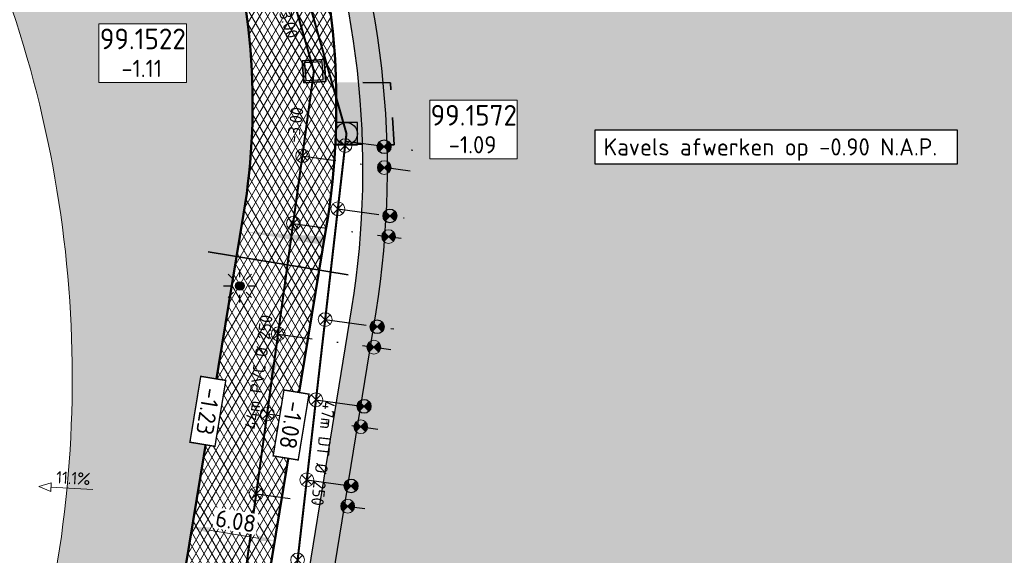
# Model space of a CAD drawing. Header units: metres. Extents: x 240159 to 241664, y 578380 to 583939.
# Tile 35 of 71: x 240513 to 240584, y 583604 to 583643. Entities that reach past the tile are written whole.
import ezdxf
from ezdxf.enums import TextEntityAlignment as Align

# ---------------------------------------------------------------- set-up
doc = ezdxf.new("R2010")
doc.units = ezdxf.units.M
doc.set_wipeout_variables(frame=1)
for name, pattern in [('RI-HWA_HUISAANSLUITING', [4.8, 3, -1.8]), ('RI-VWA_HUISAANSLUITING', [6.1, 2.5, -1.8, 0, -1.8]), ('XX-HIDDEN', [4, 2, -2])]:
    doc.linetypes.add(name, pattern=pattern)
for name, color, linetype, lineweight in [('N-AL-HOOGTELABEL-S', 7, 'Continuous', 13), ('N-GV-GR-BOLLEN-A', 92, 'Continuous', 9), ('N-WE-IE-MEUBILAIR_WEGMEUBILAIR_LICHTMAST_MET_PASTEGEL-S', 7, 'Continuous', 25), ('N-WE-KL-MANTELBUIS-G', 7, 'KL-MANTELBUIS-N', 35), ('N-WE-KL-TRACE_WENSTRACE-A', 7, 'Continuous', 25), ('N-WE-RI-BOB-T', 7, 'Continuous', 13), ('N-WE-RI-MATERIAAL_DIAMETER_LENGTE-T', 7, 'Continuous', 13), ('N-WE-RI-STROOMRICHTING-S', 7, 'Continuous', 13), ('N-WE-VH-KANTVERHARDING-GD', 4, 'Continuous', 50), ('N-WE-VH-MATERIAALGRENS-G', 7, 'XX-HIDDEN', 35), ('N-WE-VH-VERHARDING_ASFALT_DEKLAAG-A', 252, 'Continuous', 18), ('N-WE-VH-VERHARDING_HALFVERHARDING-A', 234, 'Continuous', 9), ('N-WE-VH-VERKANTING-S', 7, 'Continuous', 25), ('X-XX-AL-HELLING-CENTRUM-SD', 7, 'Continuous', 15), ('X-XX-AL-REFERENTIE-M', 7, 'Continuous', 18), ('X-XX-AL-VERWIJZING-T25', 7, 'Continuous', 25)]:
    doc.layers.add(name, color=color, linetype=linetype, lineweight=lineweight)
for name, color, linetype, lineweight, true_color in [('N-WE-RI-HWA_HUISAANSLUITING_PVC_125-G', 150, 'RI-HWA_HUISAANSLUITING', 25, 0x007fff), ('N-WE-RI-HWA_HULPSTUK-ONTSTOPPINGSSTUK-S', 150, 'Continuous', 25, 0x007fff), ('N-WE-RI-HWA_HULPSTUK_INLAAT-S', 150, 'Continuous', 13, 0x007fff), ('N-WE-RI-HWA_LEIDINGINFO-S', 150, 'Continuous', 13, 0x007fff), ('N-WE-RI-HWA_PUTNUMMER-S', 150, 'Continuous', 13, 0x007fff), ('N-WE-RI-HWA_RIOOLPUT-S', 150, 'Continuous', 13, 0x007fff), ('N-WE-RI-HWA_TRANSPORTLEIDING_BETON_500-G', 150, 'Continuous', 20, 0x007fff), ('N-WE-RI-VWA_HUISAANSLUITING_PVC_125-G', 20, 'RI-VWA_HUISAANSLUITING', 25, 0xff3f00), ('N-WE-RI-VWA_HULPSTUK_INLAAT-S', 20, 'Continuous', 13, 0xff3f00), ('N-WE-RI-VWA_HULPSTUK_ONTSTOPPINGSSTUK-S', 20, 'Continuous', 13, 0xff3f00), ('N-WE-RI-VWA_LEIDINGINFO-S', 20, 'Continuous', 13, 0xff3f00), ('N-WE-RI-VWA_PUTNUMMER-S', 20, 'Continuous', 13, 0xff3f00), ('N-WE-RI-VWA_RIOOLPUT-S', 20, 'Continuous', 13, 0xff3f00), ('N-WE-RI-VWA_TRANSPORTLEIDING_BETON_500-G', 20, 'Continuous', 20, 0xff3f00)]:
    doc.layers.add(name, color=color, linetype=linetype, lineweight=lineweight, true_color=true_color)
doc.layers.add('X-XX-AL-HULPLIJN-G', color=6, linetype='Continuous', lineweight=18, plot=False)
doc.styles.add('NLCS-ISO', font='NLCS-ISO.ttf')
doc.styles.add('NLCS-ISO-ANNOTATIEF-T25', font='NLCS-ISO.ttf', dxfattribs={"height": 2.5})
doc.styles.add('NLCS-ISO-M1000-T25', font='NLCS-ISO.ttf', dxfattribs={"height": 2.5})
doc.linetypes.add('KL-MANTELBUIS-N', pattern='A,0,-2,[80,NLCS.SHX,S=1,R=0,X=0,Y=0],-2', length=4)
doc.dimstyles.new('NLCS-ANNOTATIEF-T25-PIJL_L2_H1', dxfattribs={"dimtxt": 2.5, "dimasz": 2.5, "dimexe": 2, "dimexo": 2, "dimgap": 0.7, "dimtad": 1, "dimzin": 0, "dimdsep": 46, "dimtxsty": 'NLCS-ISO-ANNOTATIEF-T25', "dimcen": 0, "dimdle": 2, "dimclrd": 256, "dimclre": 256, "dimclrt": 256, "dimadec": 1, "dimazin": 0, "dimtfac": 1, "dimtdec": 3, "dimtofl": 0, "dimtmove": 0, "dimatfit": 3, "dimfxl": 2, "dimfxlon": 1, "dimtfillclr": 256, "dimtolj": 1, "dimtzin": 0, "dimlwd": -1, "dimlwe": -1, "dimarcsym": 0})
pattern_1 = [(45, (0, 0), (-0.5303300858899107, 0.5303300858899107), [0.5]), (135, (0, 0), (-0.5303300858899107, -0.5303300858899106), [0.5])]
pattern_2 = [(45, (0, 0), (-0.8749916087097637, 0.8749916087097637), [0.3, -0.937425]), (135, (0, 0), (-0.8749916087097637, -0.8749916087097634), [0.3, -0.937425])]

# ---------------------------------------------------------------- blocks, each defined once
blk = doc.blocks.new('SAL-HOOGTELABEL_AANLEG-SO')
blk.add_wipeout([(-4.842599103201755, 1.7988380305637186), (4.851150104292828, 1.7988380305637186), (4.851150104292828, -1.8868584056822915), (-4.842599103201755, -1.8868584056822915)])
at = {"const_width": 0.2}
blk.add_lwpolyline([(-4.842599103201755, 1.798838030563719), (4.851150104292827, 1.798838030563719), (4.851150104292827, -1.886858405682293), (-4.842599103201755, -1.886858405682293)], close=True, dxfattribs=at)
at = {"style": 'NLCS-ISO'}
blk.add_attdef('HOOGTE', text='', height=2, dxfattribs=at).set_placement((0, 0), align=Align.MIDDLE_CENTER)
blk = doc.blocks.new('*U34')
blk.add_solid([(5.039999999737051, 0.6000000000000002), (5.039999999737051, 1.421085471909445e-16), (-1.040000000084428, -7.342274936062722e-16)])
blk = doc.blocks.new('*U39')
at = {"lineweight": -3}
h = blk.add_hatch(color=256, dxfattribs=at)
h.dxf.hatch_style = 1
h.paths.add_polyline_path([(2.130677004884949, -1.859806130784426), (1.859806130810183, 2.130844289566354), (-2.130855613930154, 1.860140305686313), (-1.860140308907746, -2.130688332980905)])
h.paths.add_polyline_path([(-1.488146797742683, -1.704518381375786), (-1.704852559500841, 1.488135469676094), (1.487801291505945, 1.704841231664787), (1.704507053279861, -1.487812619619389)], flags=16)
at = {"lineweight": -3, "flags": 128}
for points in [[(-2.13102251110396, 1.860128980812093), (-1.860140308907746, -2.130688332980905), (2.13067700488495, -1.859806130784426), (1.859794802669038, 2.131011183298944)], [(2.13068833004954, -1.859973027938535), (-1.860140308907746, -2.130688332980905), (-2.130855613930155, 1.860140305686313), (1.859973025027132, 2.130855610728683)], [(-1.704852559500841, 1.488135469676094), (-1.488146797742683, -1.704518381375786), (1.704507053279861, -1.487812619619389), (1.487801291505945, 1.704841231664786)]]:
    blk.add_lwpolyline(points, close=True, dxfattribs=at)
blk = doc.blocks.new('N-SRI-PUT_HWA-SO')
h = blk.add_hatch(color=256)
h.dxf.hatch_style = 1
h.paths.add_polyline_path([(-1.999999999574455, 0, 1), (1.999999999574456, 0, 1)])
at = {"lineweight": -3, "flags": 128}
blk.add_lwpolyline([(-1.999999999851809, -2.00000000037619), (2.000000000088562, -2.000000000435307), (2.000000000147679, 1.99999999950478), (-2.00000000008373, 1.999999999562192)], close=True, dxfattribs=at)
at = {"lineweight": -3}
blk.add_circle((0, 0), 1.999999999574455, dxfattribs=at)
blk = doc.blocks.new('SRI-PUTNUMMER-SO')
blk.add_wipeout([(-18.26290233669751, 4.251051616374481), (-5.557298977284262, 4.251051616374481), (-5.557298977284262, -4.288829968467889), (-18.26290233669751, -4.288829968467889)])
blk.add_lwpolyline([(-18.26290233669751, 4.251051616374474), (-5.557298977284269, 4.251051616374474), (-5.557298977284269, -4.28882996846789), (-18.26290233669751, -4.28882996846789)], close=True)
at = {"ltscale": 0.1, "style": 'NLCS-ISO'}
blk.add_attdef('PUTNR', text='', height=3.5, dxfattribs=at).set_placement((-11.88078932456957, 2.058605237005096), align=Align.MIDDLE_CENTER)
blk.add_attdef('PUTHGT_001', (-15.75578932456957, -3.469912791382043), '', height=2.5, dxfattribs=at)
blk = doc.blocks.new('*U78')
at = {"color": 0}
blk.add_line((-0.1736497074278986, -1.247976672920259), (0.1736497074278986, 1.247976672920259), dxfattribs=at)
at = {"layer": 'N-WE-RI-STROOMRICHTING-S', "color": 0}
blk.add_solid([(-0.173649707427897, -1.247976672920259), (0.797638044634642, 1.161151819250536), (-0.4503386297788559, 1.334801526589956)], dxfattribs=at)
at = {"layer": 'N-WE-RI-BOB-T', "color": 0, "style": 'NLCS-ISO'}
for tag, p in [('BOB_RECHTS', (3.358257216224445, 35.94670374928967)), ('BOB_LINKS', (-6.618927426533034, -35.75680718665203))]:
    blk.add_attdef(tag, text='', height=1.799999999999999, rotation=82.07844172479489, dxfattribs=at).set_placement(p, align=Align.MIDDLE_CENTER)
at = {"layer": 'N-WE-RI-MATERIAAL_DIAMETER_LENGTE-T', "color": 0, "style": 'NLCS-ISO'}
blk.add_attdef('RIOOLINFO_001', (-2.627285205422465, -11.5380142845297), '', height=1.799999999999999, rotation=82.07844172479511, dxfattribs=at)
blk = doc.blocks.new('*U77')
at = {"color": 0}
blk.add_line((-0.3488379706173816, 1.210748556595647), (0.3488379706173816, -1.210748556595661), dxfattribs=at)
at = {"layer": 'N-WE-RI-STROOMRICHTING-S', "color": 0}
blk.add_solid([(0.3488379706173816, -1.210748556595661), (-0.9542122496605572, 1.036329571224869), (0.256536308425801, 1.385167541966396)], dxfattribs=at)
at = {"layer": 'N-WE-RI-BOB-T', "color": 0, "style": 'NLCS-ISO'}
for tag, height, p in [('BOB_LINKS', 1.799999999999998, (-12.79925535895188, 38.54388903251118)), ('BOB_RECHTS', 1.799999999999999, (9.598449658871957, -39.19417650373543))]:
    blk.add_attdef(tag, text='', height=height, rotation=286.0726223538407, dxfattribs=at).set_placement(p, align=Align.MIDDLE_CENTER)
at = {"layer": 'N-WE-RI-MATERIAAL_DIAMETER_LENGTE-T', "color": 0, "style": 'NLCS-ISO'}
blk.add_attdef('RIOOLINFO_001', (-5.96497430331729, 10.5509854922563), '', height=1.799999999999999, rotation=286.0726223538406, dxfattribs=at)
blk = doc.blocks.new('SRI-HULP_INLAAT')
at = {"flags": 128}
for points in [[(-0.7081526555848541, 0.7060593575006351), (0.7081526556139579, -0.7060593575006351)], [(0.7060593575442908, 0.7081526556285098), (-0.706059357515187, -0.7081526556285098)]]:
    blk.add_lwpolyline(points, dxfattribs=at)
blk.add_circle((-1.455191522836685e-11, 0), 1)
blk = doc.blocks.new('SRI-HULP_ONTSTOP')
h = blk.add_hatch(color=256)
h.dxf.hatch_style = 1
h.paths.add_polyline_path([(-0.7071067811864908, 0.7071067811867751, 0.1989123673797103), (-1.000000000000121, 0, 0.1989123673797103), (-0.7071067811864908, -0.7071067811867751), (0, -1.387778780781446e-17)])
h = blk.add_hatch(color=256)
h.dxf.hatch_style = 1
h.paths.add_polyline_path([(1.000000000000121, 0, 0.1989123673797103), (0.7071067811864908, 0.7071067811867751), (0, -1.387778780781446e-17), (0.7071067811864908, -0.7071067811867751, 0.1989123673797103)])
for p, q in [((-0.7071067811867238, 0.707106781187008), (0.7071067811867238, -0.707106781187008)), ((-0.7071067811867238, -0.707106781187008), (0.7071067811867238, 0.707106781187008))]:
    blk.add_line(p, q)
blk.add_circle((0, 0), 1.000000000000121)
blk = doc.blocks.new('N-SIE-WEG_LICHTMAST_SPOT-SO')
h = blk.add_hatch(color=256)
edge = h.paths.add_edge_path()
edge.add_arc((0, 0), 0.7698654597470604, 0, 360)
for p, q in [((-2.121320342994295, 2.121320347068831), (-1.148881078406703, 1.148881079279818)), ((-8.731149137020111e-10, 1.624763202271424), (-2.91038304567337e-10, 3.000000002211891)), ((1.148881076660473, 1.148881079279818), (2.121320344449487, 2.121320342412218)), ((-3.000000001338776, 4.656612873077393e-09), (-1.624763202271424, 2.328306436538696e-09)), ((-2.121320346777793, -2.121320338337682), (-1.148881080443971, -1.148881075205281)), ((-3.783497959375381e-09, -2.999999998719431), (-2.91038304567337e-09, -1.624763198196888)), ((1.148881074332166, -1.148881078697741), (2.12132034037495, -2.121320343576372)), ((1.624763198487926, -1.746229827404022e-09), (2.99999999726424, -1.164153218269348e-09))]:
    blk.add_line(p, q)
blk.add_circle((0, 0), 0.7698654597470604)
at = {"style": 'NLCS-ISO'}
blk.add_attdef('TYPE', text='', height=1.8, dxfattribs=at).set_placement((-2.91038304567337e-10, 3.000000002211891), align=Align.BOTTOM_CENTER)
blk = doc.blocks.new('N_lichtmast')
blk.add_blockref('N-SIE-WEG_LICHTMAST_SPOT-SO', (0, 0))
blk = doc.blocks.new('*U172')
at = {"layer": 'N-WE-RI-BOB-T', "color": 0, "style": 'NLCS-ISO'}
for tag, p in [('BOB_LINKS', (3.40895169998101, 44.04961459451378)), ('BOB_RECHTS', (-11.1045847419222, -82.6110781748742))]:
    blk.add_attdef(tag, text='', height=1.799999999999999, rotation=263.4632180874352, dxfattribs=at).set_placement(p, align=Align.MIDDLE_CENTER)
at = {"layer": 'N-WE-RI-MATERIAAL_DIAMETER_LENGTE-T', "color": 0, "style": 'NLCS-ISO'}
blk.add_attdef('RIOOLINFO_001', (2.347683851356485, 11.5981369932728), '', height=1.799999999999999, rotation=263.4632180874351, dxfattribs=at)
blk = doc.blocks.new('*D209')
at = {"layer": 'Defpoints', "color": 0, "transparency": 16777216}
for p in [(240525.2848338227, 583606.396658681), (240525.3239219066, 583606.6346574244), (240531.3235445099, 583605.6493003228)]:
    blk.add_point(p, dxfattribs=at)
at = {"layer": 'X-XX-AL-REFERENTIE-M', "transparency": 16777216}
for p, q in [((240525.2848338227, 583606.396658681), (240525.1227685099, 583605.4098786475)), ((240530.0509813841, 583605.6138832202), (240526.5183088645, 583606.1940770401)), ((240531.2844564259, 583605.4113015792), (240531.1223911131, 583604.4245215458))]:
    blk.add_line(p, q, dxfattribs=at)
for points in [[(240526.5520724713, 583606.3996562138), (240526.4845452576, 583605.9884978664), (240525.2848338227, 583606.396658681)], [(240530.084744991, 583605.819462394), (240530.0172177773, 583605.4083040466), (240531.2844564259, 583605.4113015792)]]:
    blk.add_solid(points, dxfattribs=at)
at = {"layer": 'X-XX-AL-REFERENTIE-M', "transparency": 16777216, "insert": (240528.4426588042, 583606.8660906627), "char_height": 1.25, "attachment_point": 5, "rotation": 350.67320526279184, "style": 'NLCS-ISO-ANNOTATIEF-T25', "bg_fill": 3, "box_fill_scale": 1.1, "bg_fill_color": 256, "bg_fill_true_color": 13158600, "bg_fill_transparency": 0}
blk.add_mtext('\\A1;6.08', dxfattribs=at)
blk = doc.blocks.new('*U304')
blk.add_lwpolyline([(-7.890910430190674, 1.282961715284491), (-6.152649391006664, 0.6533353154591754), (-6.152649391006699, 1.91258811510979)], close=True)
blk.add_lwpolyline([(-0.07806488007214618, 1.282961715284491), (-6.152649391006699, 1.282961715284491)])
at = {"style": 'NLCS-ISO'}
blk.add_attdef('AFSCHOT', text='', height=1.8, dxfattribs=at).set_placement((-2.978959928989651, 1.86719749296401), align=Align.CENTER)

msp = doc.modelspace()

# ---------------------------------------------------------------- hatches: boundary and pattern name
at = {"layer": 'N-GV-GR-BOLLEN-A'}
h = msp.add_hatch(dxfattribs=at)
h.set_pattern_fill('AGR-BOLLEN', color=256, scale=0.5, pattern_type=2)
h.set_pattern_definition(pattern_2)
h.paths.add_polyline_path([(240686.4738021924, 583735.5027480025), (240748.7250682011, 583739.7220478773, -0.460694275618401), (240763.6597089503, 583724.4750147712), (240761.2509854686, 583697.2903260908, 0.0669485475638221), (240762.1141369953, 583678.2587061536), (240765.8931251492, 583657.3753962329, -0.02784345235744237), (240768.6800483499, 583634.8960301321), (240773.4036751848, 583565.2039581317), (240779.9407531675, 583574.4024377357), (240778.5727305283, 583636.4877606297), (240794.9463711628, 583725.7893957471), (240796.5913103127, 583769.5615053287), (240796.7640477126, 583773.0565428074), (240793.2754688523, 583772.7827861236, -0.08418812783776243), (240757.1878100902, 583776.1784719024), (240741.3344086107, 583780.4263780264, 0.228323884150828), (240682.7118125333, 583765.2917002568, -0.000853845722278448), (240659.2292994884, 583745.64365328, -0.2200703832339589), (240596.2271510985, 583728.709437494), (240513.1545027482, 583743.5636042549, 0.5940481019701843), (240482.4603060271, 583699.4454581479), (240488.7676443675, 583688.3003269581), (240507.6896593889, 583654.8649333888, -0.1738144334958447), (240514.4771739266, 583598.583750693, -0.1185221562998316), (240502.532813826, 583574.0407626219), (240526.3765645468, 583548.3703444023), (240523.7122447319, 583587.6795394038, -0.05767841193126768), (240524.3248115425, 583600.5512942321), (240529.0221998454, 583629.1526581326, 0.1226499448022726), (240527.1005093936, 583652.7382912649), (240518.0823768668, 583679.4690425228, -0.4918730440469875), (240530.4362631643, 583697.9650339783), (240589.6787072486, 583701.9804002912, 0.2674744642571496), (240599.6652820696, 583708.6725790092, -0.26747446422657), (240611.3107563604, 583716.4764153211), (240665.6922921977, 583720.1623163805, 0.2920074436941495), (240674.3166188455, 583726.5285955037, -0.2920074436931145)])
h = msp.add_hatch(dxfattribs=at)
h.set_pattern_fill('AGR-BOLLEN', color=256, scale=0.5, pattern_type=2)
h.set_pattern_definition(pattern_2)
h.paths.add_polyline_path([(240592.8904609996, 583688.4709897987, 0.3959819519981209), (240587.0651706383, 583693.2436649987), (240531.0137669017, 583689.4445827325, 0.4918730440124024), (240526.1742815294, 583682.1990020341), (240534.7050452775, 583656.912866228, -0.1361561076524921), (240538.6382268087, 583622.0499767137), (240534.5421262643, 583596.8712745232), (240604.2763418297, 583601.597757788)])
edge = h.paths.add_edge_path()
edge.add_line((240598.2177464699, 583661.6755780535), (240604.1821714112, 583662.0798380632))
edge.add_line((240604.1821714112, 583662.0798380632), (240600.5572141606, 583690.9907649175))
edge.add_arc((240594.6435176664, 583690.2492841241), 5.959999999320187, 7.146658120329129, 39.83947681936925)
edge.add_line((240599.219857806, 583694.0674919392), (240591.8541830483, 583693.568257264))
edge.add_arc((240587.4370992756, 583687.7562549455), 7.300000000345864, 7.466806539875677, 52.7654034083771, ccw=False)
edge.add_line((240594.6751975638, 583688.7049030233), (240598.2177464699, 583661.6755780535))
edge = h.paths.add_edge_path()
edge.add_line((240600.6916833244, 583642.7996655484), (240606.3223026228, 583643.1813006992))
edge.add_arc((240357.2032254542, 583622.6950386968), 249.9599998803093, 4.701129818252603, 7.146658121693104)
edge.add_line((240605.2212749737, 583653.792444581), (240604.7429268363, 583657.6075207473))
edge.add_line((240604.7429268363, 583657.6075207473), (240598.8036788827, 583657.204967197))
edge.add_line((240598.8036788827, 583657.204967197), (240600.6916833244, 583642.7996655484))
h.paths.add_polyline_path([(240606.6523748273, 583638.6933480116), (240601.2776157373, 583638.329054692), (240606.0757511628, 583601.719719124), (240609.1442966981, 583601.927700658)])
at = {"layer": 'N-WE-KL-TRACE_WENSTRACE-A', "transparency": 33554559}
h = msp.add_hatch(dxfattribs=at)
h.set_pattern_fill('AKL-TRACE', color=256, scale=0.5, pattern_type=2)
h.set_pattern_definition(pattern_1)
edge = h.paths.add_edge_path()
edge.add_arc((240587.4370992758, 583687.7562549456), 7.300000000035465, 7.46680653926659, 93.87749384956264)
edge.add_line((240586.9434485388, 583695.0395446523), (240530.8920448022, 583691.2404623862))
edge.add_arc((240531.3856955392, 583683.9571726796), 7.299999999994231, 93.87749384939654, 198.6428112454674)
edge.add_line((240524.4687278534, 583681.623600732), (240533.0161868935, 583656.2879782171))
edge.add_arc((240473.8456179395, 583632.3934796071), 63.81303388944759, -9.067794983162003, 21.990040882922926, ccw=False)
edge.add_line((240536.8611515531, 583622.3363519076), (240531.8926630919, 583591.7950871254))
edge.add_line((240531.8926630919, 583591.7950871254), (240533.7025376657, 583591.7103291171))
edge.add_line((240533.7025376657, 583591.7103291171), (240538.6382268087, 583622.0499767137))
edge.add_arc((240473.8456179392, 583632.393479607), 65.61303388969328, 350.9298265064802, 381.9437954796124)
edge.add_line((240534.7050452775, 583656.912866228), (240526.1742815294, 583682.1990020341))
edge.add_arc((240531.3856955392, 583683.9571726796), 5.500000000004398, 93.8774938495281, 198.642811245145, ccw=False)
edge.add_line((240531.0137669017, 583689.4445827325), (240587.0651706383, 583693.2436649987))
edge.add_arc((240587.4370992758, 583687.7562549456), 5.500000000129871, 7.46680653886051, 93.8774938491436, ccw=False)
edge.add_line((240592.8904609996, 583688.4709897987), (240605.7690717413, 583590.2083647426))
edge.add_line((240605.7690717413, 583590.2083647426), (240607.5611374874, 583590.3863569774))
edge.add_line((240607.5611374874, 583590.3863569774), (240594.6751975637, 583688.7049030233))
h = msp.add_hatch(dxfattribs=at)
h.set_pattern_fill('AKL-TRACE', color=256, scale=0.5, pattern_type=2)
h.set_pattern_definition(pattern_1)
h.paths.add_polyline_path([(240456.9504546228, 583627.4940649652, -0.06967647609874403), (240450.1726988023, 583638.1393776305), (240447.648077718, 583637.6596428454, 0.07287486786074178), (240455.0481911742, 583625.8719078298), (240512.5381097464, 583558.4549058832, 0.08980003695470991), (240521.6399605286, 583551.0100919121), (240530.2694495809, 583546.5671915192), (240535.0956471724, 583546.8943041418), (240524.5685626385, 583552.3141833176, -0.1057683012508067), (240514.440373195, 583560.0770630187)])
at = {"layer": 'N-WE-VH-VERHARDING_ASFALT_DEKLAAG-A'}
h = msp.add_hatch(dxfattribs=at)
h.set_pattern_fill('AVH-ASFALT', color=256, scale=0.5, pattern_type=2)
h.set_pattern_definition([(59.99999999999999, (0, 0), (-0.4330127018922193, 0.2500000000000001), []), (120, (0, 0), (-0.4330127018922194, -0.2499999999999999), [])])
edge = h.paths.add_edge_path()
edge.add_line((240767.2555367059, 583566.0034579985), (240762.6139659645, 583634.4848799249))
edge.add_arc((240565.6059679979, 583621.1319656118), 197.4599999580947, 3.877493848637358, 10.25709480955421)
edge.add_line((240759.9102917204, 583656.2927586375), (240756.1313035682, 583677.1760685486))
edge.add_arc((240832.4321101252, 583690.9832593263), 77.53999998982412, 174.936480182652, 190.2570948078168, ccw=False)
edge.add_line((240755.1947128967, 583697.8269474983), (240757.6034363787, 583725.0116361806))
edge.add_arc((240749.6745005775, 583725.7141865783), 7.960000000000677, 354.9364801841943, 453.877493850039)
edge.add_line((240749.136218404, 583733.6559654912), (240686.8849523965, 583729.436665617))
edge.add_arc((240687.4232345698, 583721.4948867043), 7.959999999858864, 93.87749384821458, 186.2871173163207)
edge.add_line((240679.5111091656, 583720.6231805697), (240682.9002776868, 583689.8610632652))
edge.add_arc((240481.5784334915, 583667.68074159), 202.540000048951, -2.56616306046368, 6.287117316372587, ccw=False)
edge.add_arc((240881.1773076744, 583649.7715327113), 197.4599999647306, 177.433836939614, 187.6031955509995)
edge.add_line((240685.453343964, 583623.6452697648), (240687.833555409, 583605.8140009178))
edge.add_arc((240487.0742542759, 583579.0155946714), 202.5399999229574, 3.8774938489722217, 7.60319555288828, ccw=False)
edge.add_line((240689.1506236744, 583592.7120357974), (240691.1898158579, 583562.6259317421))
edge.add_line((240691.1898158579, 583562.6259317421), (240686.1214443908, 583562.2824049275))
edge.add_line((240686.1214443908, 583562.2824049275), (240684.0822522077, 583592.3685089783))
edge.add_arc((240487.0742543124, 583579.0155946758), 197.4599998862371, 3.877493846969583, 7.603195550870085)
edge.add_line((240682.7982179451, 583605.1418576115), (240680.4180064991, 583622.973126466))
edge.add_arc((240881.1773076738, 583649.7715327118), 202.5399999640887, 177.433836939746, 187.6031955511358, ccw=False)
edge.add_arc((240481.5784334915, 583667.6807415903), 197.4600000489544, 357.4338369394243, 366.2871173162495)
edge.add_line((240677.8508308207, 583689.3047482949), (240675.6784368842, 583709.022692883))
edge.add_arc((240669.754282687, 583708.3700083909), 5.959999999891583, 6.287117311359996, 93.87749385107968)
edge.add_line((240669.3512472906, 583714.3163654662), (240611.7219065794, 583710.4103329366))
edge.add_arc((240612.260188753, 583702.4685540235), 7.960000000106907, 93.87749384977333, 187.1466581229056)
edge.add_line((240604.3620303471, 583701.4782541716), (240610.2618082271, 583654.4244449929))
edge.add_arc((240357.2032254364, 583622.6950386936), 255.0399998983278, 3.8774938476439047, 7.146658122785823, ccw=False)
edge.add_line((240611.659418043, 583639.9417077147), (240617.2422023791, 583557.5736838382))
edge.add_line((240617.2422023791, 583557.5736838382), (240612.1738245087, 583557.2302514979))
edge.add_line((240612.1738245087, 583557.2302514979), (240606.5910465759, 583639.5981809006))
edge.add_arc((240357.2032254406, 583622.6950386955), 249.9599998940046, 3.877493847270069, 7.146658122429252)
edge.add_line((240605.2212749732, 583653.7924445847), (240600.5572141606, 583690.9907649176))
edge.add_arc((240594.6435176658, 583690.2492841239), 5.959999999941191, 7.146658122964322, 93.87749384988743)
edge.add_line((240594.2404822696, 583696.1956411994), (240530.8474133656, 583691.8989515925))
edge.add_arc((240531.385695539, 583683.9571726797), 7.959999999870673, 93.87749384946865, 198.6428112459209)
edge.add_line((240523.8433581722, 583681.4126202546), (240532.861490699, 583654.6818689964))
edge.add_arc((240480.7094494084, 583637.0873758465), 55.03999999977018, -9.326794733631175, 18.6428112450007, ccw=False)
edge.add_line((240535.0218224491, 583628.1673010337), (240530.3244341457, 583599.5659371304))
edge.add_arc((240579.6239646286, 583591.469154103), 49.96000001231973, 170.6732052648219, 183.8774938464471)
edge.add_line((240529.7783271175, 583588.0906896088), (240532.3191744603, 583550.6031991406))
edge.add_line((240532.3191744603, 583550.6031991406), (240527.2507360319, 583550.2596677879))
edge.add_arc((240521.3113999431, 583549.8432378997), 5.953916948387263, -29.812406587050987, 4.0106658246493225, ccw=False)
edge.add_line((240526.4773625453, 583546.883177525), (240523.7122447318, 583587.6795394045))
edge.add_arc((240579.6239646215, 583591.4691541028), 56.04000000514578, 170.6732052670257, 183.8774938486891, ccw=False)
edge.add_line((240524.3248115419, 583600.5512942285), (240529.0221998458, 583629.1526581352))
edge.add_arc((240480.7094494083, 583637.0873758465), 48.95999999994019, 350.6732052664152, 378.6428112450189)
edge.add_line((240527.1005093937, 583652.7382912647), (240518.0823768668, 583679.4690425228))
edge.add_arc((240531.3856955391, 583683.9571726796), 14.03999999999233, 93.87749384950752, 198.6428112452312, ccw=False)
edge.add_line((240530.4362631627, 583697.9650339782), (240589.6787072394, 583701.9804002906))
edge.add_arc((240588.8645216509, 583713.9928397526), 12.04000000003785, 273.8774937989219, 333.7759703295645)
edge.add_arc((240612.2601887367, 583702.4685540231), 14.03999999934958, 93.87749378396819, 153.7759703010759, ccw=False)
edge.add_line((240611.3107563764, 583716.4764153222), (240665.6922921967, 583720.1623163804))
edge.add_arc((240665.0187632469, 583730.0995171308), 9.959999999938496, 273.8774938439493, 338.9902833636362)
edge.add_arc((240687.4232345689, 583721.4948867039), 14.03999999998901, 93.87749384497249, 158.9902833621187, ccw=False)
edge.add_line((240686.4738021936, 583735.5027480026), (240748.7250682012, 583739.7220478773))
edge.add_arc((240749.6745005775, 583725.7141865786), 14.03999999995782, -5.063519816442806, 93.87749384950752, ccw=False)
edge.add_line((240763.6597089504, 583724.4750147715), (240761.2509854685, 583697.2903260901))
edge.add_arc((240832.4321101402, 583690.983259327), 71.46000000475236, 174.9364801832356, 190.2570948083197)
edge.add_line((240762.1141369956, 583678.2587061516), (240765.8931251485, 583657.3753962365))
edge.add_arc((240565.6059680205, 583621.1319656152), 203.5399999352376, 3.877493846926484, 10.25709480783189, ccw=False)
edge.add_line((240768.6800483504, 583634.8960301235), (240773.7296834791, 583560.3940537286))
edge.add_arc((240780.4125465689, 583564.7185121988), 7.96000000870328, 183.8774938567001, 212.9067714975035, ccw=False)
edge.add_line((240772.4707676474, 583564.1802300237), (240772.323908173, 583566.346984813))
edge.add_line((240772.323908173, 583566.346984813), (240767.2555367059, 583566.0034579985))
at = {"layer": 'N-WE-VH-VERHARDING_HALFVERHARDING-A'}
h = msp.add_hatch(dxfattribs=at)
h.set_pattern_fill('AVH-HALFVERHARDING', color=256, scale=0.25, pattern_type=2)
h.set_pattern_definition([(49.99999999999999, (0, 0), (1.793150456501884, -0.1568803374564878), [0.1875, -2.0625]), (355, (0, 0), (-0.3468783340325, 1.88048033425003), [0.15, -1.65]), (100.4514, (0.1494292, -0.01307335), (1.446273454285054, 1.723598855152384), [0.159350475, -1.75285528]), (46.18420000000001, (0, 0.5), (2.668102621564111, -0.4137975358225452), [0.28125, -3.09375]), (96.6356, (0.2223418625, 0.4655167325), (2.336656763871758, 2.435294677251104), [0.23902572, -2.6292825]), (351.1842, (0, 0.5), (2.336654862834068, 2.435296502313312), [0.225, -2.475]), (21, (0.25, 0.375), (1.492267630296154, -1.006547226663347), [0.1875, -2.0625]), (326.0000000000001, (0.25, 0.375), (0.6082883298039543, 1.812875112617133), [0.15, -1.65]), (71.4514, (0.3743555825, 0.291120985), (2.100556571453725, 0.806326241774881), [0.159350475, -1.75285528]), (37.50000000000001, (0, 0), (0.03039963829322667, 0.8322346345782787), [0, -1.63, 0, -1.675, 0, -1.65625]), (7.499999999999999, (0, 0), (0.6576738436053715, 0.9860292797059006), [0, -0.955, 0, -1.5925, 0, -0.63125]), (327.5, (-0.5575, 0), (1.334556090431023, -0.05638717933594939), [0, -0.625, 0, -1.95, 0, -2.5875]), (317.5, (-0.8075, 0), (1.457965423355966, 0.2502624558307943), [0, -0.8125, 0, -1.295, 0, -1.8375])])
h.paths.add_polyline_path([(240539.6805462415, 583638.6726289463), (240535.7253125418, 583638.7172235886, -0.02044822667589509), (240535.6745789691, 583634.217509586), (240539.9457098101, 583634.1693532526)])
h.paths.add_polyline_path([(240535.095426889, 583657.3235874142), (240532.2820838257, 583656.3992956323), (240532.861490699, 583654.6818689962, -0.01221062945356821), (240533.658277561, 583652.1147907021), (240536.5317098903, 583653.0588241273)])
h.paths.add_polyline_path([(240545.5309071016, 583692.8941773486), (240541.0412079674, 583692.5898720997), (240541.2413731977, 583689.63664778), (240545.731072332, 583689.9409530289)])
h.paths.add_polyline_path([(240555.0231940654, 583693.5375506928), (240550.5334949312, 583693.2332454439), (240550.7336601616, 583690.2800211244), (240555.2233592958, 583690.5843263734)])
h.paths.add_polyline_path([(240577.382659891, 583695.0530426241), (240572.8929607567, 583694.7487373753), (240573.0931259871, 583691.7955130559), (240577.5828251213, 583692.0998183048)])
h.paths.add_polyline_path([(240630.1726717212, 583711.6608988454), (240625.6829725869, 583711.3565935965), (240625.8831378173, 583708.4033692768), (240630.3728369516, 583708.7076745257)])
h.paths.add_polyline_path([(240637.5649328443, 583712.1619355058), (240633.0752337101, 583711.857630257), (240633.2753989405, 583708.9044059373), (240637.7650980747, 583709.2087111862)])
h.paths.add_polyline_path([(240654.9343031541, 583713.3392060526), (240650.4446040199, 583713.0349008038), (240650.6447692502, 583710.0816764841), (240655.1344683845, 583710.3859817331)])

# ---------------------------------------------------------------- linework, layer by layer
at = {"layer": 'N-WE-KL-MANTELBUIS-G', "linetype": 'KL-MANTELBUIS-N', "ltscale": 2}
msp.add_line((240536.6194067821, 583624.7426902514), (240526.4522913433, 583626.4125018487), dxfattribs=at)
at = {"layer": 'N-WE-KL-TRACE_WENSTRACE-A', "transparency": 33554559}
msp.add_lwpolyline([(240594.6751975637, 583688.7049030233, 0.3959819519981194), (240586.9434485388, 583695.0395446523), (240530.8920448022, 583691.2404623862, 0.4918730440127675), (240524.4687278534, 583681.623600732), (240533.0161868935, 583656.2879782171, -0.1363510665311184), (240536.8611515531, 583622.3363519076), (240531.8926630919, 583591.7950871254), (240533.7025376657, 583591.7103291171), (240538.6382268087, 583622.0499767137, 0.1361561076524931), (240534.7050452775, 583656.912866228), (240526.1742815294, 583682.1990020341, -0.4918730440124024), (240531.0137669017, 583689.4445827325), (240587.0651706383, 583693.2436649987, -0.3959819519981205), (240592.8904609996, 583688.4709897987), (240605.7690717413, 583590.2083647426), (240607.5611374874, 583590.3863569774)], format="xyb", close=True, dxfattribs=at)
at = {"layer": 'N-WE-RI-HWA_HUISAANSLUITING_PVC_125-G'}
for p, q in [((240536.4250014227, 583634.4522855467), (240541.3115593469, 583633.784814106)), ((240535.8612570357, 583629.5324470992), (240540.6682361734, 583628.8758455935)), ((240534.9392024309, 583621.4856092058), (240539.9126061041, 583620.806275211)), ((240534.2727741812, 583615.6696411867), (240538.9637477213, 583615.0288852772)), ((240533.6063459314, 583609.8536731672), (240538.0148893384, 583609.2514953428))]:
    msp.add_line(p, q, dxfattribs=at)
at = {"layer": 'N-WE-RI-HWA_TRANSPORTLEIDING_BETON_500-G', "const_width": 0.15, "flags": 128}
msp.add_lwpolyline([(240531.1622197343, 583588.5236052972), (240536.4863246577, 583634.9874578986), (240522.3209893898, 583684.7046295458), (240527.2967519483, 583692.4723526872), (240606.5981761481, 583697.7042934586)], dxfattribs=at)
at = {"layer": 'N-WE-RI-VWA_HUISAANSLUITING_PVC_125-G'}
for p, q in [((240533.2291634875, 583633.3748871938), (240541.1085543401, 583632.2986146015)), ((240532.585840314, 583628.4659186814), (240540.4652311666, 583627.389646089)), ((240531.516650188, 583620.4391785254), (240539.7096010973, 583619.3200757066)), ((240530.7407897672, 583614.638158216), (240538.7607427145, 583613.5426857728)), ((240529.932493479, 583608.8415684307), (240537.8118843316, 583607.7652958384))]:
    msp.add_line(p, q, dxfattribs=at)
at = {"layer": 'N-WE-RI-VWA_TRANSPORTLEIDING_BETON_500-G', "const_width": 0.15, "flags": 128}
msp.add_lwpolyline([(240528.1592548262, 583595.8596895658), (240534.1235639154, 583639.5243919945), (240520.8620007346, 583685.8361763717), (240526.5527171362, 583694.1536909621), (240602.0660349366, 583699.271873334)], dxfattribs=at)
at = {"layer": 'N-WE-VH-KANTVERHARDING-GD', "ltscale": 0.1}
msp.add_lwpolyline([(240532.861490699, 583654.6818689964, -0.1226499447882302), (240535.0218224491, 583628.1673010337), (240530.3244341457, 583599.5659371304, 0.05767841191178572), (240529.7783271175, 583588.0906896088), (240532.3191744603, 583550.6031991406), (240527.2507360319, 583550.2596677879, -0.148661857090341), (240526.4773625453, 583546.883177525), (240523.7122447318, 583587.6795394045, -0.05767841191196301), (240524.3248115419, 583600.5512942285), (240529.0221998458, 583629.1526581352, 0.122649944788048), (240527.1005093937, 583652.7382912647)], format="xyb", dxfattribs=at)
at = {"layer": 'N-WE-VH-MATERIAALGRENS-G'}
msp.add_lwpolyline([(240535.6404841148, 583634.2178940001), (240539.9457098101, 583634.1693532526), (240539.6805462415, 583638.6726289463), (240535.6912176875, 583638.7176080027)], dxfattribs=at)
at = {"layer": 'X-XX-AL-HULPLIJN-G', "ltscale": 0.1}
msp.add_lwpolyline([(240526.3765645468, 583548.3703444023), (240502.532813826, 583574.0407626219, 0.1185221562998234), (240514.4771739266, 583598.583750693, 0.1738144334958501), (240507.6896593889, 583654.8649333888), (240488.7676443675, 583688.3003269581), (240482.4603060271, 583699.4454581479, -0.5940481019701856), (240513.1545027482, 583743.5636042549), (240596.2271510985, 583728.709437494, 0.2200703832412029), (240659.22929949, 583745.6436532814, 0.0008538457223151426), (240682.7118125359, 583765.291700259, -0.2283238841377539), (240741.3344086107, 583780.4263780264), (240757.1878100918, 583776.1784719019, 0.08418812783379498), (240793.2754688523, 583772.7827861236), (240796.7640477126, 583773.0565428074), (240796.5913103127, 583769.5615053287), (240794.9463711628, 583725.7893957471), (240778.5727305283, 583636.4877606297), (240779.9407531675, 583574.4024377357), (240773.4036751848, 583565.2039581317)], format="xyb", dxfattribs=at)

# ---------------------------------------------------------------- block references
at = {"layer": 'N-WE-IE-MEUBILAIR_WEGMEUBILAIR_LICHTMAST_MET_PASTEGEL-S', "xscale": 0.4, "yscale": 0.4, "zscale": 0.4}
msp.add_blockref('N_lichtmast', (240528.7488948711, 583623.9301866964), dxfattribs=at)
at = {"layer": 'N-WE-RI-HWA_HULPSTUK-ONTSTOPPINGSSTUK-S', "xscale": 0.5, "yscale": 0.5, "zscale": 0.5}
for p in [(240539.2118466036, 583634.0374726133), (240539.6417983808, 583629.0160501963), (240538.7142883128, 583620.9699574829), (240537.76542993, 583615.1925675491), (240536.8165715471, 583609.4151776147)]:
    msp.add_blockref('SRI-HULP_ONTSTOP', p, dxfattribs=at)
at = {"layer": 'N-WE-RI-HWA_HULPSTUK_INLAAT-S', "xscale": 0.5, "yscale": 0.5, "zscale": 0.5}
for p in [(240536.3867599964, 583634.1185498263), (240535.8612570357, 583629.5324470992), (240534.9392024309, 583621.4856092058), (240534.2727741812, 583615.6696411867), (240533.6063459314, 583609.8536731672), (240532.9399176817, 583604.0377051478)]:
    msp.add_blockref('SRI-HULP_INLAAT', p, dxfattribs=at)
at = {"layer": 'N-WE-RI-HWA_LEIDINGINFO-S'}
ref = msp.add_blockref('*U172', (240533.824272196, 583611.7555315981), dxfattribs=dict(at, xscale=0.5, yscale=0.5, zscale=0.5))
ref.add_attrib('RIOOLINFO_001', '47m DT %%C 250', (240534.7778317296, 583615.6321795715), dxfattribs={"layer": 'N-WE-RI-MATERIAAL_DIAMETER_LENGTE-T', "color": 0, "height": 0.8999999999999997, "rotation": 263.4632180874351, "style": 'NLCS-ISO'})
at = {"layer": 'N-WE-RI-HWA_RIOOLPUT-S', "xscale": 0.4, "yscale": 0.4, "zscale": 0.4}
msp.add_blockref('N-SRI-PUT_HWA-SO', (240536.4863246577, 583634.9874578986), dxfattribs=at)
at = {"layer": 'N-WE-RI-VWA_HULPSTUK_INLAAT-S', "xscale": 0.5, "yscale": 0.5, "zscale": 0.5}
for p in [(240533.3010253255, 583633.381640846), (240532.6309911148, 583628.4763208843), (240531.5350899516, 583620.453229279), (240530.7407897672, 583614.638158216), (240529.932493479, 583608.8415684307)]:
    msp.add_blockref('SRI-HULP_INLAAT', p, dxfattribs=at)
at = {"layer": 'N-WE-RI-VWA_HULPSTUK_ONTSTOPPINGSSTUK-S', "xscale": 0.5, "yscale": 0.5, "zscale": 0.5}
for p in [(240539.2324404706, 583632.5207309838), (240539.5451988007, 583627.5153164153), (240538.4711015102, 583619.4892465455), (240537.5222431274, 583613.7118566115), (240536.5733847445, 583607.9344666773)]:
    msp.add_blockref('SRI-HULP_ONTSTOP', p, dxfattribs=at)
at = {"layer": 'N-WE-RI-VWA_RIOOLPUT-S', "xscale": 0.4, "yscale": 0.4, "zscale": 0.4}
msp.add_blockref('*U39', (240534.1236027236, 583639.5243946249), dxfattribs=at)
at = {"layer": 'N-WE-VH-VERKANTING-S', "rotation": 350.6732052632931}
msp.add_blockref('*U34', (240529.8425042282, 583627.7301451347), dxfattribs=at)
at = {"layer": 'X-XX-AL-HELLING-CENTRUM-SD'}
ref = msp.add_blockref('*U304', (240518.0658791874, 583608.5227104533), dxfattribs=dict(at, xscale=0.5, yscale=0.5, zscale=0.5, rotation=356.9105814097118))
ref.add_attrib('AFSCHOT', '11.1%', dxfattribs={"layer": '0', "height": 0.8928571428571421, "rotation": 356.9105814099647, "style": 'NLCS-ISO'}).set_placement((240516.6288797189, 583609.5352269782), align=Align.CENTER)

# ---------------------------------------------------------------- next in the draw order: block references
at = {"layer": 'N-AL-HOOGTELABEL-S'}
ref = msp.add_blockref('SAL-HOOGTELABEL_AANLEG-SO', (240526.4437043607, 583614.8274328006), dxfattribs=dict(at, xscale=0.4999999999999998, yscale=0.4999999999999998, zscale=0.4999999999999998, rotation=260.673205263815))
ref.add_attrib('HOOGTE', '-1.23', dxfattribs={"layer": '0', "height": 1.25, "rotation": 260.6732052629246, "style": 'NLCS-ISO-M1000-T25'}).set_placement((240526.4437043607, 583614.8274328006), align=Align.MIDDLE_CENTER)
ref = msp.add_blockref('SAL-HOOGTELABEL_AANLEG-SO', (240532.4860624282, 583613.8307241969), dxfattribs=dict(at, xscale=-0.4999999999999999, yscale=0.5, zscale=0.5, rotation=260.6732052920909))
ref.add_attrib('HOOGTE', '-1.08', dxfattribs={"layer": '0', "height": 1.25, "rotation": 260.6732052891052, "style": 'NLCS-ISO-M1000-T25'}).set_placement((240532.4860624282, 583613.830724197), align=Align.MIDDLE_CENTER)
at = {"layer": 'N-WE-RI-HWA_PUTNUMMER-S'}
ref = msp.add_blockref('SRI-PUTNUMMER-SO', (240551.6679020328, 583635.2930681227), dxfattribs=dict(at, xscale=0.5, yscale=0.5, zscale=0.5))
ref.add_attrib('PUTNR', '99.1572', dxfattribs={"layer": '0', "ltscale": 0.1, "height": 1.5, "style": 'NLCS-ISO'}).set_placement((240545.7275073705, 583636.3223707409), align=Align.MIDDLE_CENTER)
ref.add_attrib('PUTHGT_001', '-1.09', (240543.9150073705, 583633.5581117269), dxfattribs={"layer": '0', "ltscale": 0.1, "height": 1.25, "style": 'NLCS-ISO'})
at = {"layer": 'N-WE-RI-VWA_PUTNUMMER-S'}
ref = msp.add_blockref('SRI-PUTNUMMER-SO', (240527.6423894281, 583640.8350802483), dxfattribs=dict(at, xscale=0.5, yscale=0.5, zscale=0.5))
ref.add_attrib('PUTNR', '99.1522', dxfattribs={"layer": '0', "ltscale": 0.1, "height": 1.5, "style": 'NLCS-ISO'}).set_placement((240521.7019947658, 583641.8643828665), align=Align.MIDDLE_CENTER)
ref.add_attrib('PUTHGT_001', '-1.11', (240520.1394947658, 583639.1001238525), dxfattribs={"layer": '0', "ltscale": 0.1, "height": 1.25, "style": 'NLCS-ISO'})

# ---------------------------------------------------------------- next in the draw order: texts
at = {"layer": 'X-XX-AL-VERWIJZING-T25', "insert": (240555.1577029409, 583634.650543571), "char_height": 1.25, "attachment_point": 1, "style": 'NLCS-ISO-ANNOTATIEF-T25', "bg_fill": 19, "box_fill_scale": 1.5, "bg_fill_color": 256, "bg_fill_transparency": 0}
msp.add_mtext_dynamic_manual_height_columns('Kavels afwerken op -0.90 N.A.P.', width=25.03188883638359, gutter_width=6.25, heights=[0], dxfattribs=at)

# ---------------------------------------------------------------- next in the draw order: dimensions: what is measured, and where the dimension line sits
at = {"layer": 'X-XX-AL-REFERENTIE-M'}
dim = msp.add_aligned_dim(p1=(240531.3235445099, 583605.6493003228), p2=(240525.3239219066, 583606.6346574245), distance=0.24118723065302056, dimstyle='NLCS-ANNOTATIEF-T25-PIJL_L2_H1', override={"dimtfill": 1}, dxfattribs=at)
dim.commit()
dim.dimension.update_dxf_attribs({"geometry": '*D209', "text_midpoint": (240528.4426588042, 583606.8660906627)})

# ---------------------------------------------------------------- next in the draw order: block references
at = {"layer": 'N-WE-RI-VWA_LEIDINGINFO-S'}
ref = msp.add_blockref('*U77', (240527.4419169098, 583662.715085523), dxfattribs=dict(at, xscale=0.5, yscale=0.5, zscale=0.5))
ref.add_attrib('RIOOLINFO_001', '48m PVC %%C 250', (240524.895477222, 583666.4771425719), dxfattribs={"layer": 'N-WE-RI-MATERIAAL_DIAMETER_LENGTE-T', "color": 0, "height": 0.8999999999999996, "rotation": 286.0726223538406, "style": 'NLCS-ISO'})
ref.add_attrib('BOB_LINKS_001', '-2.85', (240520.2236655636, 583683.202916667), dxfattribs={"layer": 'N-WE-RI-BOB-T', "color": 0, "height": 0.8999999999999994, "rotation": 286.0726223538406, "style": 'NLCS-ISO'})
ref.add_attrib('BOB_RECHTS_001', '-3.00', (240531.422518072, 583644.3338838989), dxfattribs={"layer": 'N-WE-RI-BOB-T', "color": 0, "height": 0.8999999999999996, "rotation": 286.0726223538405, "style": 'NLCS-ISO'})
ref = msp.add_blockref('*U78', (240531.0905827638, 583617.7268447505), dxfattribs=dict(at, xscale=0.5, yscale=0.5, zscale=0.5))
ref.add_attrib('RIOOLINFO_001', '44m PVC %%C 250', (240529.9878005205, 583613.4732378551), dxfattribs={"layer": 'N-WE-RI-MATERIAAL_DIAMETER_LENGTE-T', "color": 0, "height": 0.8999999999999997, "rotation": 82.07844172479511, "style": 'NLCS-ISO'})
ref.add_attrib('BOB_LINKS_001', '-3,10', (240527.9547314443, 583598.4839943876), dxfattribs={"layer": 'N-WE-RI-BOB-T', "color": 0, "height": 0.8999999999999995, "rotation": 82.07844172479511, "style": 'NLCS-ISO'})
ref.add_attrib('BOB_RECHTS_001', '-3.00', (240533.0231622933, 583634.2564904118), dxfattribs={"layer": 'N-WE-RI-BOB-T', "color": 0, "height": 0.8999999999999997, "rotation": 82.07844172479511, "style": 'NLCS-ISO'})

doc.saveas('drawing.dxf')
